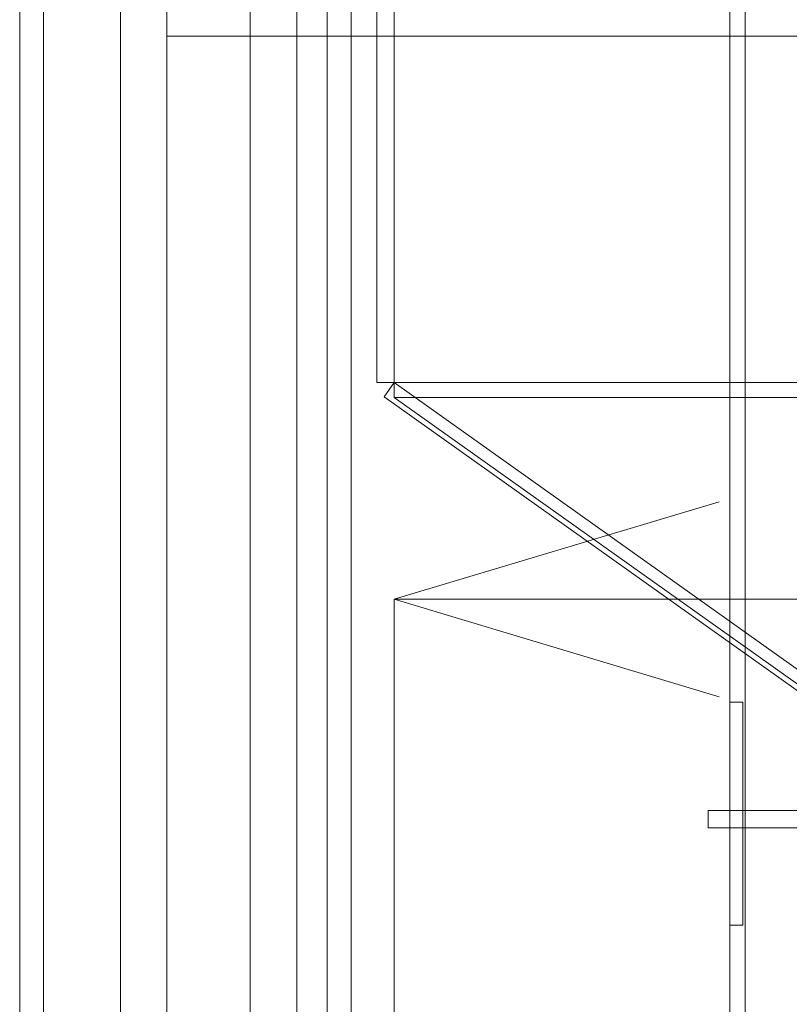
# Model space of a CAD drawing. Header units: millimetres. Extents: x -2233 to 61924, y -68080 to 6847.
# Tile 33 of 256: x -1898 to -1543, y -33887 to -33432. Entities that reach past the tile are written whole.
import ezdxf

# ---------------------------------------------------------------- set-up
doc = ezdxf.new("R2010")
doc.units = ezdxf.units.MM
for name, color, linetype, lineweight in [('COTAS_O', 1, 'Continuous', 0), ('frontal_C03', 7, 'Continuous', 0), ('frontal_dosificador', 7, 'Continuous', 0), ('frontal_tolva', 7, 'Continuous', 0)]:
    doc.layers.add(name, color=color, linetype=linetype, lineweight=lineweight)
doc.dimstyles.new('R19_100', dxfattribs={"dimtxt": 250, "dimasz": 150, "dimexe": 150, "dimexo": 80, "dimgap": 100, "dimtad": 1, "dimtih": 1, "dimtoh": 1, "dimdsep": 46, "dimcen": 0.09, "dimadec": 0, "dimazin": 0, "dimtfac": 1, "dimtdec": 4, "dimtofl": 0, "dimtmove": 0, "dimatfit": 3, "dimfxl": 1, "dimtolj": 1, "dimtzin": 0, "dimarcsym": 0})

# ---------------------------------------------------------------- blocks, each defined once
blk = doc.blocks.new('DIM_R28_51')
at = {"layer": 'COTAS_O'}
for p, q in [((-1725, -31700), (-1025, -31700)), ((-1025, -31700), (-1070, -31850)), ((-1025, -34400), (-1025, -31700)), ((-1025, -31700), (-980, -31850)), ((-1025, -34400), (-1070, -34250)), ((-1025, -34400), (-980, -34250)), ((-1725, -34400), (-1025, -34400))]:
    blk.add_line(p, q, dxfattribs=at)
blk.add_text('2700 O', height=250, rotation=90, dxfattribs=at).set_placement((-1125, -33050))
blk = doc.blocks.new('DIM_R28_52')
at = {"layer": 'COTAS_O'}
for p, q in [((-1725, -33700), (-1575, -33655)), ((1725, -33700), (1575, -33655)), ((-1725, -34400), (-1725, -33700)), ((-1725, -33700), (1725, -33700)), ((-1725, -33700), (-1575, -33745)), ((1725, -33700), (1575, -33745)), ((1725, -34400), (1725, -33700))]:
    blk.add_line(p, q, dxfattribs=at)
blk.add_text('3450 O', height=250, dxfattribs=at).set_placement((0, -33600))

msp = doc.modelspace()

# ---------------------------------------------------------------- linework, layer by layer
at = {"layer": 'frontal_C03'}
for p, q in [((-1570, -35975), (-1570, -32996.942)), ((-1563, -35975), (-1563, -32996.942)), ((-1570, -35975), (-1570, -33266.434)), ((-1563, -35975), (-1563, -33266.434)), ((-1570, -33850.417), (-1570, -33747.417)), ((-1570, -33747.417), (-1564, -33747.417)), ((-1564, -33850.417), (-1564, -33747.417)), ((-1580, -33797.417), (-1480, -33797.417)), ((-1580, -33805.417), (-1580, -33797.417)), ((-1580, -33805.417), (-1480, -33805.417)), ((-1570, -33805.417), (-1563, -33805.417)), ((-1570, -35975), (-1570, -33805.417)), ((-1563, -35975), (-1563, -33805.417)), ((-1563, -33805.417), (-1497, -33805.417)), ((-1564, -33850.417), (-1570, -33850.417))]:
    msp.add_line(p, q, dxfattribs=at)
at = {"layer": 'frontal_dosificador'}
for p, q in [((-1830, -34880), (-1830, -32340)), ((-1770, -34880), (-1770, -32340)), ((-1830, -33440), (-1830, -33380)), ((-1770, -33440), (-1770, -33380)), ((-1770, -33440), (-1830, -33440)), ((-230, -33440), (-1770, -33440))]:
    msp.add_line(p, q, dxfattribs=at)
at = {"layer": 'frontal_tolva'}
for p, q in [((-1898, -35980), (-1898, -32700)), ((-1887, -35980), (-1887, -32700)), ((-1756, -35980), (-1756, -32700)), ((-1745, -35980), (-1745, -32700)), ((-1733, -33600), (-1733, -32700)), ((-1725, -33600), (-1725, -32700)), ((-1851.5, -34332.806), (-1851.5, -32835.806)), ((-1791.5, -32835.806), (-1791.5, -34332.806)), ((-1851.5, -32870.194), (-1851.5, -34367.194)), ((-1791.5, -34367.194), (-1791.5, -32870.194)), ((-1725, -33600), (-1733, -33600)), ((-1725, -33600), (-1729.636, -33606.52)), ((1725, -33600), (-1725, -33600)), ((-600, -34400), (-1725, -33600)), ((-1725, -33600), (-1725, -33606.849)), ((-604.636, -34406.52), (-1729.636, -33606.52)), ((1725, -33606.849), (-1725, -33606.849)), ((-1725, -33606.849), (-600, -34406.849))]:
    msp.add_line(p, q, dxfattribs=at)

# ---------------------------------------------------------------- dimensions: what is measured, and where the dimension line sits
at = {"layer": 'COTAS_O'}
for p2, distance, picture, middle in [((-1725, -31700), -700, 'DIM_R28_51', (-1025, -33050)), ((1725, -34400), 700, 'DIM_R28_52', (0, -33700))]:
    dim = msp.add_aligned_dim(p1=(-1725, -34400), p2=p2, distance=distance, text='<> O', dimstyle='R19_100', dxfattribs=at)
    dim.commit()
    dim.dimension.update_dxf_attribs({"geometry": picture, "text_midpoint": middle})

doc.saveas('drawing.dxf')
